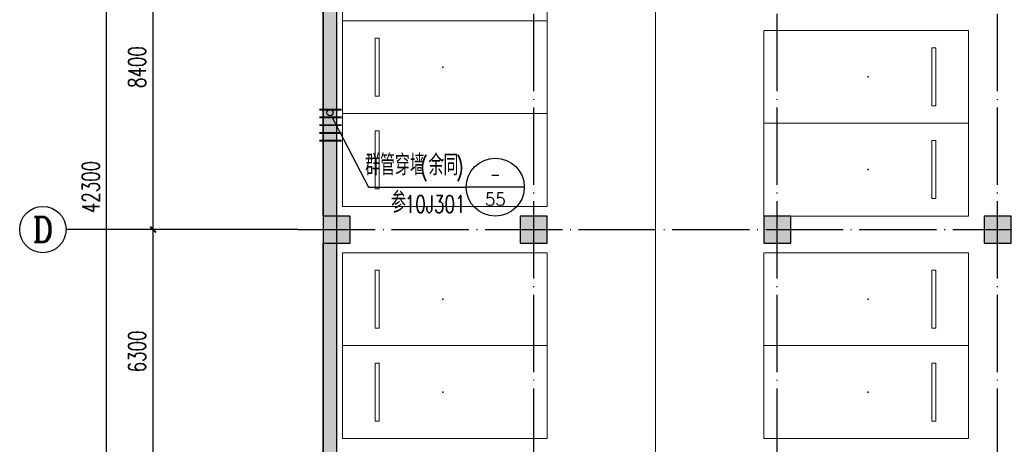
# Model space of a CAD drawing. Extents: x 797781 to 1255204, y 21234 to 1024248.
# Tile 12 of 256: x 862808 to 888281, y 83392 to 94367. Entities that reach past the tile are written whole.
import ezdxf
from ezdxf.enums import TextEntityAlignment as Align

# ---------------------------------------------------------------- set-up
doc = ezdxf.new("R2010")
doc.units = 0
doc.header["$LTSCALE"] = 1000
doc.header["$MEASUREMENT"] = 0
doc.linetypes.add('230303生产综合楼-平面图_t8$0$DOTE', pattern=[2.42, 2, -0.2, 0.02, -0.2])
doc.layers.add('230303生产综合楼-平面图_t8$0$A-普通车位', color=252, linetype='Continuous', lineweight=9)
for name, color, linetype in [('230303生产综合楼-平面图_t8$0$A-车位编号', 7, 'Continuous'), ('230303生产综合楼-平面图_t8$0$AXIS', 3, 'Continuous'), ('230303生产综合楼-平面图_t8$0$AXIS_TEXT', 7, 'Continuous'), ('230303生产综合楼-平面图_t8$0$COLUMN', 40, 'Continuous'), ('230303生产综合楼-平面图_t8$0$DIM_IDEN', 3, 'Continuous'), ('230303生产综合楼-平面图_t8$0$DOTE', 1, '230303生产综合楼-平面图_t8$0$DOTE'), ('230303生产综合楼-平面图_t8$0$PUB_HATCH', 8, 'Continuous'), ('230303生产综合楼-平面图_t8$0$WALL', 40, 'Continuous'), ('230303生产综合楼-平面图_t8$0$板洞', 6, 'Continuous'), ('AXIS_TEXT', 7, 'Continuous'), ('PUB_HATCH', 8, 'Continuous'), ('PUB_TEXT', 7, 'Continuous'), ('电气提建筑', 1, 'Continuous')]:
    doc.layers.add(name, color=color, linetype=linetype)
doc.styles.add('230303生产综合楼-平面图_t8$0$_TCH_AXIS', font='COMPLEX', dxfattribs={"bigfont": 'GBCBIG'})
doc.styles.add('230303生产综合楼-平面图_t8$0$_TCH_DIM', font='SIMPLEX', dxfattribs={"bigfont": 'GBCBIG'})
doc.styles.add('230303生产综合楼-平面图_T8$0$_TCH_DIM_T3', font='SIMPLEX', dxfattribs={"width": 0.705882, "bigfont": 'GBCBIG'})
doc.styles.add('230303生产综合楼-平面图_t8$0$_TCH_LABEL', font='COMPLEX', dxfattribs={"bigfont": 'GBCBIG'})
doc.styles.add('COMPLEX', font='COMPLEX')
doc.dimstyles.new('230303生产综合楼-平面图_T8$0$_TCH_ARCH&&150', dxfattribs={"dimtxt": 446.25, "dimasz": 150, "dimexe": 375, "dimexo": 450, "dimgap": 189.375, "dimtad": 1, "dimdec": 0, "dimzin": 0, "dimdsep": 46, "dimtxsty": '230303生产综合楼-平面图_T8$0$_TCH_DIM_T3', "dimblk": '230303生产综合楼-平面图_t8$0$_ArchTick', "dimcen": 0.09, "dimclrt": 7, "dimazin": 2, "dimtfac": 1, "dimtdec": 0, "dimtix": 1, "dimtmove": 2, "dimatfit": 3, "dimfxl": 1, "dimtolj": 1, "dimtzin": 0, "dimarcsym": 0})

# ---------------------------------------------------------------- blocks, each defined once
blk = doc.blocks.new('230303生产综合楼-平面图_t8$0$普通车位')
at = {"layer": '230303生产综合楼-平面图_t8$0$A-普通车位'}
for points in [[(100, -1200), (5400, -1200), (5400, 1200), (100, 1200)], [(950, 750), (950, -750), (1050, -750), (1050, 750)]]:
    blk.add_lwpolyline(points, close=True, dxfattribs=at)
at = {"layer": '230303生产综合楼-平面图_t8$0$A-车位编号'}
blk.add_point((2700, 0), dxfattribs=at)
blk = doc.blocks.new('230303生产综合楼-平面图_t8$0$_ArchTick')
at = {"color": 0, "linetype": 'ByBlock', "const_width": 0.3}
blk.add_lwpolyline([(-0.5, -0.5), (0.5, 0.5)], dxfattribs=at)
blk = doc.blocks.new('*D3069')
at = {"layer": '230303生产综合楼-平面图_t8$0$AXIS', "color": 0, "lineweight": -2, "transparency": 16777216}
for p, q in [((869558, 88942), (865883, 88942)), ((866258, 82642), (866258, 88942)), ((869558, 82642), (865883, 82642))]:
    blk.add_line(p, q, dxfattribs=at)
at = {"layer": 'Defpoints', "color": 0, "transparency": 16777216}
for p in [(866258, 88942), (870008, 88942), (870008, 82642)]:
    blk.add_point(p, dxfattribs=at)
at = {"layer": '230303生产综合楼-平面图_t8$0$AXIS', "color": 0, "lineweight": -2, "transparency": 16777216, "xscale": 150, "yscale": 150, "zscale": 150}
for p, rotation in [((866258, 88942), 90), ((866258, 82642), 270)]:
    blk.add_blockref('230303生产综合楼-平面图_t8$0$_ArchTick', p, dxfattribs=dict(at, rotation=rotation))
at = {"layer": '230303生产综合楼-平面图_t8$0$AXIS', "color": 7, "transparency": 16777216, "insert": (865846, 85792), "char_height": 446.2, "attachment_point": 5, "rotation": 90, "style": '230303生产综合楼-平面图_T8$0$_TCH_DIM_T3'}
blk.add_mtext('\\A1;6300', dxfattribs=at)
blk = doc.blocks.new('*D3070')
at = {"layer": '230303生产综合楼-平面图_t8$0$AXIS', "color": 0, "lineweight": -2, "transparency": 16777216}
for p, q in [((869558, 97342), (865883, 97342)), ((866258, 88942), (866258, 97342)), ((869558, 88942), (865883, 88942))]:
    blk.add_line(p, q, dxfattribs=at)
at = {"layer": 'Defpoints', "color": 0, "transparency": 16777216}
for p in [(866258, 97342), (870008, 97342), (870008, 88942)]:
    blk.add_point(p, dxfattribs=at)
at = {"layer": '230303生产综合楼-平面图_t8$0$AXIS', "color": 0, "lineweight": -2, "transparency": 16777216, "xscale": 150, "yscale": 150, "zscale": 150}
for p, rotation in [((866258, 97342), 90), ((866258, 88942), 270)]:
    blk.add_blockref('230303生产综合楼-平面图_t8$0$_ArchTick', p, dxfattribs=dict(at, rotation=rotation))
at = {"layer": '230303生产综合楼-平面图_t8$0$AXIS', "color": 7, "transparency": 16777216, "insert": (865846, 93142), "char_height": 446.2, "attachment_point": 5, "rotation": 90, "style": '230303生产综合楼-平面图_T8$0$_TCH_DIM_T3'}
blk.add_mtext('\\A1;8400', dxfattribs=at)
blk = doc.blocks.new('*D3074')
at = {"layer": '230303生产综合楼-平面图_t8$0$AXIS', "color": 0, "lineweight": -2, "transparency": 16777216}
for p, q in [((869558, 111192), (864683, 111192)), ((865058, 68892), (865058, 111192)), ((869558, 68892), (864683, 68892))]:
    blk.add_line(p, q, dxfattribs=at)
at = {"layer": 'Defpoints', "color": 0, "transparency": 16777216}
for p in [(865058, 111192), (870008, 111192), (870008, 68892)]:
    blk.add_point(p, dxfattribs=at)
at = {"layer": '230303生产综合楼-平面图_t8$0$AXIS', "color": 0, "lineweight": -2, "transparency": 16777216, "xscale": 150, "yscale": 150, "zscale": 150}
for p, rotation in [((865058, 111192), 90), ((865058, 68892), 270)]:
    blk.add_blockref('230303生产综合楼-平面图_t8$0$_ArchTick', p, dxfattribs=dict(at, rotation=rotation))
at = {"layer": '230303生产综合楼-平面图_t8$0$AXIS', "color": 7, "transparency": 16777216, "insert": (864646, 90042), "char_height": 446.2, "attachment_point": 5, "rotation": 90, "style": '230303生产综合楼-平面图_T8$0$_TCH_DIM_T3'}
blk.add_mtext('\\A1;42300', dxfattribs=at)
blk = doc.blocks.new('_AXISO')
blk.add_circle((0, 0), 0.5)
at = {"layer": 'AXIS_TEXT', "style": 'COMPLEX', "width": 1.041667}
blk.add_attdef('A', text='', height=0.56, dxfattribs=at).set_placement((-0.25, -0.28), (0.25, -0.28), align=Align.FIT)
blk = doc.blocks.new('_FZH')
blk.add_lwpolyline([(-0.5, -0.5), (0.5, -0.5), (0.5, 0.5), (-0.5, 0.5)], close=True)
at = {"layer": 'PUB_HATCH'}
blk.add_solid([(-0.5, -0.5), (0.5, -0.5), (-0.5, 0.5), (0.5, 0.5)], dxfattribs=at)

msp = doc.modelspace()

# ---------------------------------------------------------------- hatches: boundary and pattern name
at = {"layer": '230303生产综合楼-平面图_t8$0$PUB_HATCH'}
for points in [[(871008.6, 96992.3), (870658.6, 96992.3), (870658.6, 89292.3), (871008.6, 89292.3)], [(871008.6, 88592.3), (870658.6, 88592.3), (870658.6, 82992.3), (871008.6, 82992.3)]]:
    msp.add_hatch(color=256, dxfattribs=at).paths.add_polyline_path(points)

# ---------------------------------------------------------------- linework, layer by layer
at = {"layer": '230303生产综合楼-平面图_t8$0$A-普通车位'}
msp.add_line((879258.6, 82242.3), (879258.6, 97542.3), dxfattribs=at)
at = {"layer": '230303生产综合楼-平面图_t8$0$AXIS'}
msp.add_line((870008, 88942.3), (864008, 88942.3), dxfattribs=at)
at = {"layer": '230303生产综合楼-平面图_t8$0$DIM_IDEN'}
for p, q in [((870870.4, 91889.8), (871830.5, 90039.6)), ((871830.5, 90039.6), (874362.4, 90039.6)), ((875862.4, 90039.6), (874362.4, 90039.6))]:
    msp.add_line(p, q, dxfattribs=at)
for centre, radius in [((870833.6, 91960.8), 80), ((875112.4, 90039.6), 750)]:
    msp.add_circle(centre, radius, dxfattribs=at)
at = {"layer": '230303生产综合楼-平面图_t8$0$DOTE'}
for p, q in [((871008.6, 68317.3), (871008.6, 119117.3)), ((876108.6, 68317.3), (876108.6, 119117.3)), ((882408.6, 68317.3), (882408.6, 119117.3)), ((888108.6, 68317.3), (888108.6, 119117.3)), ((870008.6, 88942.3), (989908.6, 88942.3))]:
    msp.add_line(p, q, dxfattribs=at)
at = {"layer": '230303生产综合楼-平面图_t8$0$WALL'}
for p, q in [((870658.6, 89292.3), (870658.6, 96992.3)), ((871008.6, 89292.3), (871008.6, 96992.3)), ((870658.6, 82992.3), (870658.6, 88592.3)), ((871008.6, 82992.3), (871008.6, 88592.3))]:
    msp.add_line(p, q, dxfattribs=at)
at = {"layer": '230303生产综合楼-平面图_t8$0$板洞', "color": 5}
msp.add_lwpolyline([(895158.6, 111192.3), (870658.6, 111192.3), (870658.6, 68892.3), (887706.1, 68892.3), (887706.1, 60867.3), (881806.1, 60867.3), (881806.1, 56581.8)], dxfattribs=at)
at = {"layer": '电气提建筑', "const_width": 50}
for points in [[(870559, 92040.9), (871137, 92040.9)], [(870559, 91841.3), (871137, 91841.3)], [(870559, 91641.8), (871137, 91641.8)], [(870559, 91442.2), (871137, 91442.2)], [(870559, 91242.3), (871137, 91242.3)]]:
    msp.add_lwpolyline(points, dxfattribs=at)

# ---------------------------------------------------------------- block references
at = {"layer": '230303生产综合楼-平面图_t8$0$A-普通车位'}
for p in [(871058.6, 95542.3), (871058.6, 93142.3), (871058.6, 90742.3), (871058.6, 87142.3), (871058.6, 84742.3)]:
    msp.add_blockref('230303生产综合楼-平面图_t8$0$普通车位', p, dxfattribs=at)
at = {"layer": '230303生产综合楼-平面图_t8$0$A-普通车位', "rotation": 180}
for p in [(887458.6, 92892.3), (887458.6, 90492.3), (887458.6, 87142.3), (887458.6, 84742.3)]:
    msp.add_blockref('230303生产综合楼-平面图_t8$0$普通车位', p, dxfattribs=at)
at = {"layer": '230303生产综合楼-平面图_t8$0$AXIS'}
ref = msp.add_blockref('_AXISO', (863408, 88942.3), dxfattribs=dict(at, xscale=1200, yscale=1200, zscale=1200))
ref.add_attrib('A', 'D', dxfattribs={"layer": '230303生产综合楼-平面图_t8$0$AXIS_TEXT', "ltscale": 2, "height": 652.9, "style": '230303生产综合楼-平面图_t8$0$_TCH_AXIS'}).set_placement((863143.7, 88615.9), (863672.3, 88615.9), align=Align.FIT)
at = {"layer": '230303生产综合楼-平面图_t8$0$COLUMN', "xscale": 700, "yscale": 700, "zscale": 700, "rotation": 359.9999999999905}
for p in [(871008.6, 88942.3), (876108.6, 88942.3)]:
    msp.add_blockref('_FZH', p, dxfattribs=at)
at = {"layer": '230303生产综合楼-平面图_t8$0$COLUMN', "xscale": 700, "yscale": 700, "zscale": 700}
for p in [(882408.6, 88942.3), (888108.6, 88942.3)]:
    msp.add_blockref('_FZH', p, dxfattribs=at)

# ---------------------------------------------------------------- texts
at = {"layer": 'PUB_TEXT', "style": '230303生产综合楼-平面图_t8$0$_TCH_DIM'}
for s, height, p in [('群管穿墙', 536.17, (871745.2, 90345.9)), ('余同', 536.17, (873385, 90345.9)), ('参', 536.2, (872414.8, 89379.5))]:
    msp.add_text(s, height=height, dxfattribs=at).set_placement(p)
at = {"layer": 'PUB_TEXT', "style": '230303生产综合楼-平面图_t8$0$_TCH_DIM', "width": 0.705882}
for s, height, p in [('(', 446.2, (873175, 90345.9)), (')', 446.2, (874099.9, 90345.9)), ('10J301', 446.25, (872772.2, 89379.5))]:
    msp.add_text(s, height=height, dxfattribs=at).set_placement(p)
at = {"layer": 'PUB_TEXT', "style": '230303生产综合楼-平面图_t8$0$_TCH_LABEL', "width": 0.777778}
msp.add_text('-', height=391.5, dxfattribs=at).set_placement((874981.9, 90178.5), (875242.9, 90178.5), align=Align.FIT)
at = {"layer": 'PUB_TEXT', "style": '230303生产综合楼-平面图_t8$0$_TCH_LABEL'}
msp.add_text('55', height=329.48, dxfattribs=at).set_placement((874845.7, 89561.6), (875379.1, 89561.6), align=Align.FIT)

# ---------------------------------------------------------------- dimensions: what is measured, and where the dimension line sits
at = {"layer": '230303生产综合楼-平面图_t8$0$AXIS'}
for p1, p2, distance, picture, middle in [((870008, 68892.3), (870008, 111192.3), 4950, '*D3074', (864645.5, 90042.3)), ((870008, 88942.3), (870008, 97342.3), 3750, '*D3070', (865845.5, 93142.3)), ((870008, 82642.3), (870008, 88942.3), 3750, '*D3069', (865845.5, 85792.3))]:
    dim = msp.add_aligned_dim(p1=p1, p2=p2, distance=distance, dimstyle='230303生产综合楼-平面图_T8$0$_TCH_ARCH&&150', dxfattribs=at)
    dim.commit()
    dim.dimension.update_dxf_attribs({"geometry": picture, "text_midpoint": middle})

doc.saveas('drawing.dxf')
